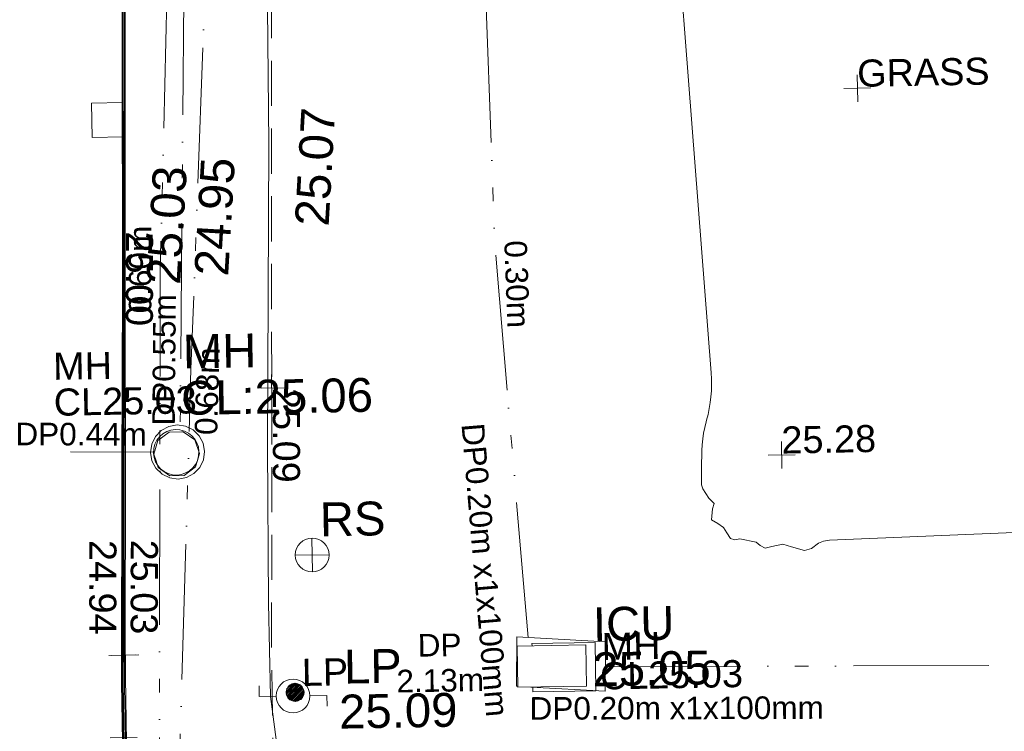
# Model space of a CAD drawing. Header units: millimetres. Extents: x -287732 to 520720, y -103372 to 287754.
# Tile 108 of 256: x -282206 to -271297, y 91646 to 99529. Entities that reach past the tile are written whole.
import ezdxf

# ---------------------------------------------------------------- set-up
doc = ezdxf.new("R2010")
doc.units = ezdxf.units.MM
for name, pattern in [('IMPORT-DASHED _2_', [750, 500, -250]), ('IMPORT-UG_EIR_QLB2 _2_', [2750, 1500, -300.0000000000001, 0, -300.0000000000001, 150, -300.0000000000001, 0, -200]), ('IMPORT-UG_ELEC_STREET LIGHTING_QLB2 _2_', [2700, 1500, -300.0000000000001, 0, -250, 150, -300.0000000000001, 0, -200]), ('IMPORT-UG_WATER_QLB2 _2_', [2500, 1500, -300.0000000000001, 0, -50, 150, -300.0000000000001, 0, -200])]:
    doc.linetypes.add(name, pattern=pattern)
for name, color, linetype, lineweight, true_color in [('00_TOPO_FOOTPATH', 7, 'Continuous', 9, 0xa50000), ('00_TOPO_FURN_LAMP_POST', 7, 'Continuous', 9, 0x666666), ('00_TOPO_FURN_SIGN', 7, 'Continuous', 9, 0x666666), ('00_TOPO_KERB_BOTTOM', 1, 'Continuous', 9, 0xff0000), ('00_TOPO_KERB_TOP', 7, 'Continuous', 9, 0xa500a5), ('00_TOPO_SERV_GULLY', 7, 'Continuous', 9, 0x5252a5), ('00_TOPO_SERV_IC', 5, 'Continuous', 9, 0x0000ff), ('00_TOPO_SERV_MH', 7, 'Continuous', 9, 0x666666), ('01_DTM_CONTOUR_MJR', 7, 'Continuous', 9, 0x7f3f00), ('12333-PUM-2D-U-0001-C01 - Rev2_REVIT IMPORT_dwg', 7, 'Continuous', 9, 0x767676), ('CONTOURS_INDEX', 4, 'Continuous', 9, 0x00ffff), ('CONTOURS_INDEX_LVL', 4, 'Continuous', 9, 0x00ffff), ('CONTOURS_MINOR', 7, 'Continuous', 9, 0x00a5a5), ('FORM_LINE_LVL', 7, 'Continuous', 9, 0x00a500), ('KERB_BOTTOM', 7, 'Continuous', 9, 0x0000a5), ('KERB_BOTTOM_LVL', 7, 'Continuous', 9, 0x0000a5), ('KERB_TOP', 2, 'Continuous', 9, 0xffff00), ('KERB_TOP_LVL', 2, 'Continuous', 9, 0xffff00), ('LAMPPOST', 6, 'Continuous', 9, 0xff00ff), ('LAMPPOST_TXT', 6, 'Continuous', 9, 0xff00ff), ('MANHOLES', 7, 'Continuous', 9, 0xa50000), ('MANHOLES_LVL', 7, 'Continuous', 9, 0xa50000), ('MANHOLES_TXT', 7, 'Continuous', 9, 0xa50000), ('PUM-EIRCOMM-NOTES', 6, 'Continuous', 9, 0xff00ff), ('PUM-EIRCOMM-QLB2', 6, 'IMPORT-UG_EIR_QLB2 _2_', 9, 0xff00ff), ('PUM-ELECTRIC-MH', 1, 'Continuous', 9, 0xff0000), ('PUM-ELECTRIC-SL-QLB2', 7, 'IMPORT-UG_ELEC_STREET LIGHTING_QLB2 _2_', 9, 0xff7f7f), ('PUM-WATER-QLB2', 5, 'IMPORT-UG_WATER_QLB2 _2_', 9, 0x0000ff), ('SPOT_HEIGHTS_LVL', 7, 'Continuous', 9, 0x00a500)]:
    doc.layers.add(name, color=color, linetype=linetype, lineweight=lineweight, true_color=true_color)
for name, color, linetype, lineweight in [('CHANGE_OF_SURFACE', 7, 'IMPORT-DASHED _2_', 9), ('CHANGE_OF_SURFACE_LVL', 7, 'Continuous', 9), ('Text', 7, 'Continuous', 9), ('TEXT_TXT', 7, 'Continuous', 9)]:
    doc.layers.add(name, color=color, linetype=linetype, lineweight=lineweight)
doc.styles.add('Arial_1', font='arial.ttf', dxfattribs={"height": 250})
doc.styles.add('Arial_3', font='arial.ttf', dxfattribs={"height": 299.9999999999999})
doc.styles.add('Swis721 Lt BT_2', font='swissl.ttf', dxfattribs={"height": 375})

# ---------------------------------------------------------------- blocks, each defined once
blk = doc.blocks.new('12333-PUM-2D-U-0001-C01 - Rev2_REVIT IMPORT_dwg_MSL_RoadSign_SYM-2077193-Site Location Plan Proposed')
at = {"layer": '00_TOPO_FURN_SIGN', "color": 254, "true_color": 0xcccccc}
for p, q in [((-0.2287617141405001, -500.0000000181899), (-0.2287617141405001, 499.9999999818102)), ((-500.2287617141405, 0), (499.7712382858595, 0))]:
    blk.add_line(p, q, dxfattribs=at)
blk.add_circle((-0.2287617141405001, 0), 500.0000000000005, dxfattribs=at)
blk = doc.blocks.new('12333-PUM-2D-U-0001-C01 - Rev2_REVIT IMPORT_dwg_MSL_Lamp_Post_SYM-2077199-Site Location Plan Proposed')
at = {"layer": '00_TOPO_FURN_LAMP_POST', "color": 254, "true_color": 0xcccccc, "flags": 128}
for points in [[(-500.1060478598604, 0), (-1000.212095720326, 0), (-1000.212095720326, 316.7338303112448)], [(500.1060478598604, 0), (1000.21209571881, 0), (1000.21209571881, -316.7338303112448)]]:
    blk.add_lwpolyline(points, dxfattribs=at)
at = {"layer": '00_TOPO_FURN_LAMP_POST', "color": 254, "true_color": 0xcccccc}
blk.add_circle((0, 0), 500.1060478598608, dxfattribs=at)
blk = doc.blocks.new('12333-PUM-2D-U-0001-C01 - Rev2_REVIT IMPORT_dwg_MGS62954_T2_Galway_ITM_3d_Rev1-2077680-Site Location Plan Proposed')
at = {"layer": '00_TOPO_FOOTPATH', "color": 254, "true_color": 0xcccccc, "flags": 128}
blk.add_lwpolyline([(533624297.2866068, 725662202.8826259), (533624269.4258258, 725658440.3911254), (533624197.4600208, 725655087.8044952), (533624176.1033188, 725653351.1339405), (533624180.2796323, 725652316.5281343), (533624315.2070267, 725651136.9566214), (533624479.2832589, 725650424.1209928), (533624839.9968577, 725649585.1180503), (533625322.7080212, 725648880.2344853), (533625900.4260818, 725648297.5372416), (533626363.6291289, 725647923.2134187), (533627095.3721483, 725647493.8236501), (533627906.9588982, 725647156.1921736), (533628824.2835766, 725646879.3990555), (533630833.1913085, 725646420.767189), (533633530.1699058, 725645957.1704705), (533634229.1095665, 725645943.616578), (533637941.5537746, 725645796.8290335), (533643612.6135289, 725645735.4808714), (533646022.4881184, 725645687.9164431), (533646470.3483325, 725645679.0768896)], dxfattribs=at)
at = {"layer": '00_TOPO_KERB_BOTTOM', "color": 254, "true_color": 0xcccccc, "flags": 128}
blk.add_lwpolyline([(533622710.231551, 725662314.726346), (533622666.6609762, 725659601.6271253), (533622622.4483399, 725656886.4806225), (533622579.8480151, 725654851.4319985), (533622532.1139416, 725652497.3810147), (533622532.0893844, 725651843.660219)], dxfattribs=at)
at = {"layer": '00_TOPO_KERB_TOP', "color": 254, "true_color": 0xcccccc, "flags": 128}
blk.add_lwpolyline([(533622731.4775054, 725662314.3255204), (533622687.9078497, 725659601.283531), (533622643.6943707, 725656886.0852675), (533622601.0931582, 725654850.9942344), (533622553.3635851, 725652497.1651938), (533622553.3390684, 725651844.5217605)], dxfattribs=at)
at = {"layer": '00_TOPO_SERV_GULLY', "color": 254, "true_color": 0xcccccc}
for p, q in [((533622313.5000001, 725658543.6000001), (533622313.5000001, 725658924.6000001)), ((533622313.5000001, 725658924.6000001), (533622656.4000001, 725658924.6000001)), ((533622656.4000001, 725658924.6000001), (533622656.4000002, 725658543.6000001)), ((533622313.5000001, 725658543.6000001), (533622656.4000002, 725658543.6000001))]:
    blk.add_line(p, q, dxfattribs=at)
at = {"layer": '00_TOPO_SERV_IC', "color": 254, "true_color": 0xcccccc}
for p, q in [((533626923.6000001, 725652828.6000001), (533627685.6000001, 725652828.6)), ((533626923.6000001, 725652828.6000001), (533626923.6000001, 725652371.4000002)), ((533627685.6000001, 725652828.6), (533627685.6000001, 725652371.4)), ((533626923.6000001, 725652371.4000002), (533627685.6000001, 725652371.4))]:
    blk.add_line(p, q, dxfattribs=at)
at = {"layer": '00_TOPO_SERV_MH', "color": 254, "true_color": 0xcccccc}
blk.add_ellipse((533623184.058817, 725655040.4222383), major_axis=(45.67872143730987, 247.9708822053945), ratio=0.9996494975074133, dxfattribs=at)
at = {"layer": '01_DTM_CONTOUR_MJR', "color": 254, "true_color": 0xcccccc, "flags": 128}
blk.add_lwpolyline([(533622544.2857143, 725651840.0000001), (533622538.7500001, 725652128.7500001), (533622542.3255815, 725652500.0000001), (533622565.8333334, 725653740.2777778), (533622590.6666668, 725654850), (533622609.4444445, 725655813.3333335), (533622632.3830051, 725656890.0000001), (533622652.5000001, 725658019.1666669), (533622682.6560661, 725659600.0000001), (533622698.75, 725660785.6250001)], dxfattribs=at)
at = {"xscale": 0.375, "yscale": 0.375, "zscale": 0.375}
for name, p in [('12333-PUM-2D-U-0001-C01 - Rev2_REVIT IMPORT_dwg_MSL_RoadSign_SYM-2077193-Site Location Plan Proposed', (533624670.4210655, 725653876.0063357)), ('12333-PUM-2D-U-0001-C01 - Rev2_REVIT IMPORT_dwg_MSL_Lamp_Post_SYM-2077199-Site Location Plan Proposed', (533624431.5064449, 725652318.5773557))]:
    blk.add_blockref(name, p, dxfattribs=at)
at = {"layer": '00_TOPO_FOOTPATH', "color": 251, "true_color": 0x666666, "insert": (533624541.4560639, 725657534.5498908), "char_height": 375, "width": 1495.902363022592, "attachment_point": 1, "rotation": 85.74353914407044, "line_spacing_factor": 1.005061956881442, "style": 'Swis721 Lt BT_2'}
blk.add_mtext('25.07', dxfattribs=at)
at = {"layer": '00_TOPO_FURN_LAMP_POST', "char_height": 375, "attachment_point": 1, "line_spacing_factor": 1.005061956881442, "style": 'Swis721 Lt BT_2'}
for s, insert, width in [('LP', (533625000.9344112, 725652820.6703949), 707.5855621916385), ('25.09', (533624938.6518265, 725652322.7215515), 1495.902363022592)]:
    blk.add_mtext(s, dxfattribs=dict(at, insert=insert, width=width))
at = {"layer": '00_TOPO_FURN_SIGN', "insert": (533624761.8674095, 725654456.3003453), "char_height": 375, "width": 783.5679044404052, "attachment_point": 1, "line_spacing_factor": 1.005061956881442, "style": 'Swis721 Lt BT_2'}
blk.add_mtext('RS', dxfattribs=at)
at = {"layer": '00_TOPO_KERB_BOTTOM', "color": 251, "true_color": 0x666666, "insert": (533623418.8681961, 725657002.9033941), "char_height": 375, "width": 1495.902363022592, "attachment_point": 1, "rotation": 85.65411078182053, "line_spacing_factor": 1.005061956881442, "style": 'Swis721 Lt BT_2'}
blk.add_mtext('24.95', dxfattribs=at)
at = {"layer": '00_TOPO_KERB_TOP', "color": 251, "true_color": 0x666666, "insert": (533622885.4283575, 725656918.0176018), "char_height": 375, "width": 1495.902363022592, "attachment_point": 1, "rotation": 85.65411078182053, "line_spacing_factor": 1.005061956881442, "style": 'Swis721 Lt BT_2'}
blk.add_mtext('25.03', dxfattribs=at)
at = {"layer": '00_TOPO_SERV_IC', "color": 251, "true_color": 0x666666, "char_height": 375, "attachment_point": 1, "line_spacing_factor": 1.005061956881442, "style": 'Swis721 Lt BT_2'}
for s, insert, width in [('ICU', (533627766.8111334, 725653242.2746865), 1021.012723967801), ('25.05', (533627752.9003085, 725652741.816259), 1495.902363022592)]:
    blk.add_mtext(s, dxfattribs=dict(at, insert=insert, width=width))
at = {"layer": '00_TOPO_SERV_MH', "char_height": 375, "attachment_point": 1, "line_spacing_factor": 1.005061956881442, "style": 'Swis721 Lt BT_2'}
for s, insert, width in [('MH', (533623276.5736079, 725656341.392197), 949.779278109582), ('CL:25.06', (533623248.7531956, 725655827.0318546), 2440.932744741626)]:
    blk.add_mtext(s, dxfattribs=dict(at, insert=insert, width=width))
blk = doc.blocks.new('12333-PUM-2D-U-0001-C01 - Rev2_REVIT IMPORT_dwg_SPOT-2077713-Site Location Plan Proposed')
at = {"layer": 'Text', "color": 253, "true_color": 0xaaaaaa}
for p, q in [((0, 500.0000000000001), (0, -500.0000000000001)), ((-500.0000000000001, 0), (500.0000000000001, 0))]:
    blk.add_line(p, q, dxfattribs=at)
blk = doc.blocks.new('12333-PUM-2D-U-0001-C01 - Rev2_REVIT IMPORT_dwg_MH_CIR2-2077688-Site Location Plan Proposed')
at = {"layer": 'LAMPPOST', "color": 211, "true_color": 0xffaaff}
for p, q in [((-499.0000000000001, -33), (33.00000000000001, 499.0000000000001)), ((-496.0000000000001, 60.00000000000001), (-60.00000000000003, 496.0000000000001)), ((-488.0000000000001, -111), (111, 488.0000000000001)), ((-467.0000000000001, -180), (180, 467.0000000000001)), ((-467.0000000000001, 179), (-179, 467.0000000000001)), ((-438.0000000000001, -241), (241, 438.0000000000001)), ((-403, -296), (296, 403)), ((-362, -345), (345.0000000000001, 362.0000000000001)), ((-315, -388.0000000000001), (388.0000000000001, 315)), ((-263.0000000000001, -425), (425, 263.0000000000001)), ((-204, -456), (455.9999999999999, 203.9999999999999)), ((-138, -480.0000000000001), (480, 138)), ((-64, -496.0000000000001), (496.0000000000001, 64)), ((22, -500.0000000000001), (500.0000000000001, -22.00000000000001)), ((128, -483.0000000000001), (483.0000000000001, -128)), ((305.0000000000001, -396.0000000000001), (396.0000000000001, -305.0000000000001))]:
    blk.add_line(p, q, dxfattribs=at)
at = {"layer": 'LAMPPOST', "color": 211, "true_color": 0xffaaff, "flags": 128}
blk.add_lwpolyline([(475.0000000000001, -154), (500.0000000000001, 0), (475.0000000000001, 154), (404.0000000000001, 293), (293, 404.0000000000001), (154, 475.0000000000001), (0, 500.0000000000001), (-154, 475.0000000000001), (-293, 404.0000000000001), (-404.0000000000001, 293), (-475.0000000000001, 154), (-500.0000000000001, 0), (-475.0000000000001, -154), (-404.0000000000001, -293), (-293, -404.0000000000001), (-154, -475.0000000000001), (0, -500.0000000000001), (154, -475.0000000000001), (293, -404.0000000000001), (404.0000000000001, -293)], close=True, dxfattribs=at)
blk = doc.blocks.new('12333-PUM-2D-U-0001-C01 - Rev2_REVIT IMPORT_dwg_SPOT-2077769-Site Location Plan Proposed')
at = {"layer": 'CHANGE_OF_SURFACE_LVL', "color": 253, "true_color": 0xaaaaaa}
for p, q in [((0, 500.0000000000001), (0, -500.0000000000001)), ((-500.0000000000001, 0), (500.0000000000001, 0))]:
    blk.add_line(p, q, dxfattribs=at)
blk = doc.blocks.new('12333-PUM-2D-U-0001-C01 - Rev2_REVIT IMPORT_dwg_SPOT-2077773-Site Location Plan Proposed')
at = {"layer": 'FORM_LINE_LVL', "color": 9, "true_color": 0xaae1aa}
for p, q in [((0, 500.0000000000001), (0, -500.0000000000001)), ((-500.0000000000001, 0), (500.0000000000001, 0))]:
    blk.add_line(p, q, dxfattribs=at)
blk = doc.blocks.new('12333-PUM-2D-U-0001-C01 - Rev2_REVIT IMPORT_dwg_SPOT-V272-Site Location Plan Proposed')
at = {"layer": 'KERB_BOTTOM_LVL', "color": 9, "true_color": 0xaaaae1}
for p, q in [((0, 500.0000000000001), (0, -500.0000000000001)), ((-500.0000000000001, 0), (500.0000000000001, 0))]:
    blk.add_line(p, q, dxfattribs=at)
blk = doc.blocks.new('12333-PUM-2D-U-0001-C01 - Rev2_REVIT IMPORT_dwg_SPOT-2077810-Site Location Plan Proposed')
at = {"layer": 'KERB_TOP_LVL', "color": 51, "true_color": 0xffffaa}
for p, q in [((0, 500.0000000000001), (0, -500.0000000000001)), ((-500.0000000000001, 0), (500.0000000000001, 0))]:
    blk.add_line(p, q, dxfattribs=at)
blk = doc.blocks.new('12333-PUM-2D-U-0001-C01 - Rev2_REVIT IMPORT_dwg_SPOT-2077775-Site Location Plan Proposed')
at = {"layer": 'SPOT_HEIGHTS_LVL', "color": 9, "true_color": 0xaae1aa}
for p, q in [((0, 500.0000000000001), (0, -500.0000000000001)), ((-500.0000000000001, 0), (500.0000000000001, 0))]:
    blk.add_line(p, q, dxfattribs=at)
blk = doc.blocks.new('12333-PUM-2D-U-0001-C01 - Rev2_REVIT IMPORT_dwg_CIRCL-2077698-Site Location Plan Proposed')
at = {"layer": 'MANHOLES', "color": 9, "true_color": 0xe1aaaa, "flags": 128}
blk.add_lwpolyline([(475.0000000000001, -154), (500.0000000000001, 0), (475.0000000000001, 154), (404.0000000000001, 293), (293, 404.0000000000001), (154, 475.0000000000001), (0, 500.0000000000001), (-154, 475.0000000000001), (-293, 404.0000000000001), (-404.0000000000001, 293), (-475.0000000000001, 154), (-500.0000000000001, 0), (-475.0000000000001, -154), (-404.0000000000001, -293), (-293, -404.0000000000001), (-154, -475.0000000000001), (0, -500.0000000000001), (154, -475.0000000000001), (293, -404.0000000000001), (404.0000000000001, -293)], close=True, dxfattribs=at)
blk = doc.blocks.new('12333-PUM-2D-U-0001-C01 - Rev2_REVIT IMPORT_dwg-1620468-Site Location Plan Proposed')
at = {"layer": 'CHANGE_OF_SURFACE', "color": 253, "true_color": 0xaaaaaa, "flags": 128}
blk.add_lwpolyline([(-16647.27649197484, 49501.50482240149), (-16694.92726028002, 46847.07674128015), (-16739.70396386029, 44860.11051095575), (-16776.01878985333, 42792.95886715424), (-16812.36733775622, 40723.88767392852), (-16837.57968118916, 39034.6606679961), (-16878.18187242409, 36931.63501657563), (-16879.772207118, 36003.98706085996), (-16872.76937277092, 35780.24048218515), (-16829.58776864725, 35541.91124066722), (-16741.56457150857, 35169.24160113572), (-16666.37671028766, 34910.84951534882), (-16524.52301268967, 34505.55323564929), (-16378.34189855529, 34168.74404775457), (-16189.60798077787, 33840.51114786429), (-15946.74984713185, 33466.8832497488)], dxfattribs=at)
at = {"layer": 'CONTOURS_INDEX', "color": 131, "true_color": 0xaaffff, "flags": 128}
blk.add_lwpolyline([(-18512.83351646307, 36000.48293534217), (-18512.83351646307, 36465.79105057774), (-18512.74435676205, 36546.36583058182), (-18512.53631862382, 36626.94017251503), (-18512.14996248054, 36707.51385658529), (-18511.64472778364, 36788.08710200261), (-18510.45593933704, 36949.2329353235), (-18504.74889471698, 37283.31626881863), (-18501.87954481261, 37450.35766018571), (-18498.9890910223, 37617.39868437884), (-18496.06698239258, 37784.43915757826), (-18493.12377010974, 37951.47926360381), (-18473.50038250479, 39059.23293530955), (-18467.85444964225, 39353.70263236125), (-18465.04617703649, 39500.93775731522), (-18462.25749689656, 39648.17325200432), (-18459.49820498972, 39795.40930024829), (-18456.75850496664, 39942.64571752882), (-18441.83046778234, 40749.23293525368), (-18437.01949249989, 41019.74429900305), (-18434.55382995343, 41154.99882132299), (-18432.00793513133, 41290.25179799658), (-18429.3416915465, 41425.50245556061), (-18426.59521568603, 41560.75156701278), (-18400.47934989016, 42819.23293555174), (-18396.34393318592, 43095.23293527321), (-18394.2497738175, 43233.23252215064), (-18392.12034666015, 43371.23155791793), (-18389.93801723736, 43509.22976725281), (-18387.72041990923, 43647.22742547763), (-18367.52349219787, 44889.23293526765)], dxfattribs=at)
at = {"layer": 'CONTOURS_MINOR', "color": 254, "true_color": 0xaae1e1, "flags": 128}
blk.add_lwpolyline([(-1776.720655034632, 38300.24552717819), (-10677.02637775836, 38086.73262491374), (-10743.88209322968, 38076.68150577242), (-10798.04184997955, 38053.81626856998), (-10875.46005088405, 37998.14646830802), (-10954.23679216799, 37977.52184781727), (-11099.53428083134, 38019.81634122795), (-11192.20851664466, 38049.37579238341), (-11315.53406291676, 38028.47201284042), (-11391.40631328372, 38008.94499290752), (-11445.79685677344, 38040.48501094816), (-11489.57145982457, 38079.79267009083), (-11666.94428143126, 38116.58263532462), (-11722.77568536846, 38107.94793115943), (-11771.66231663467, 38122.95377382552), (-11812.12142878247, 38185.44378771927), (-11846.09908447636, 38248.70851740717), (-11909.81649002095, 38292.92064299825), (-11979.83970982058, 38335.71709960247), (-11967.07454207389, 38454.18783742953), (-11945.05942787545, 38514.27202974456), (-12003.38124472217, 38575.16346441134), (-12068.32704413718, 38680.40557298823), (-12081.93662320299, 38725.07425863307), (-12082.84273825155, 38740.83586561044), (-12079.41130362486, 38909.67446169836), (-12077.53343111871, 38974.42604624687), (-12074.90765932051, 39039.1407869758), (-12071.16003928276, 39103.800261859), (-12066.66451960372, 39168.42289268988), (-12059.55676629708, 39232.63414658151), (-12049.74034032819, 39296.3386102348), (-12035.86090647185, 39359.28288882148), (-12019.27279983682, 39421.72037751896), (-12014.15869512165, 39438.74645314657), (-11996.81318621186, 39502.70463887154), (-11981.79522098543, 39567.13960540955), (-11970.26857174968, 39632.28974421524), (-11961.06946619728, 39697.91666418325), (-11955.34697233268, 39763.94869748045), (-11951.90263656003, 39830.04052005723), (-11951.87553798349, 39896.22202550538), (-11954.12659726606, 39962.46332011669), (-12425.49956159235, 47832.38836750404)], dxfattribs=at)
at = {"layer": 'KERB_BOTTOM', "color": 9, "true_color": 0xaaaae1, "flags": 128}
for points in [[(-18299.09431352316, 49531.15730697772), (-18346.67714918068, 46880.51346456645), (-18391.46099414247, 44893.23033008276), (-18423.49114287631, 43069.97571487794)], [(-18430.17967614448, 42689.24382133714), (-18464.23474268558, 40750.72464172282), (-18489.42565568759, 39062.93347303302), (-18530.23848659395, 36948.99755890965), (-18531.90047130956, 35979.55569252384)]]:
    blk.add_lwpolyline(points, dxfattribs=at)
at = {"layer": 'KERB_TOP', "color": 51, "true_color": 0xffffaa, "flags": 128}
blk.add_lwpolyline([(-18360.2254394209, 44892.60401786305), (-18396.61095105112, 42821.42872968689), (-18432.99710040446, 40750.21714146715), (-18458.18841876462, 39062.39882006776), (-18498.99726640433, 36948.66922439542), (-18500.65789616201, 35980.0177019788)], dxfattribs=at)
at = {"layer": 'MANHOLES', "color": 9, "true_color": 0xe1aaaa}
blk.add_line((-13991.2685489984, 36974.2438212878), (-13991.2685489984, 36998.89190308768), dxfattribs=at)
at = {"layer": 'MANHOLES', "color": 9, "true_color": 0xe1aaaa, "flags": 128}
blk.add_lwpolyline([(-13991.2685489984, 36998.89190308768), (-13291.93410545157, 36998.89190308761), (-13291.93410545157, 36463.0382386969), (-13991.26854899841, 36463.0382386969), (-13991.26854899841, 36517.04382130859)], dxfattribs=at)
at = {"layer": 'PUM-EIRCOMM-QLB2', "color": 211, "true_color": 0xffaaff, "flags": 128}
for points in [[(-14033.93198619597, 37066.55434588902), (-14326.64984709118, 41428.64382138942), (-14478.64984709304, 49469.64382135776), (-15023.64984713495, 57935.64382137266), (-15236.64984712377, 67548.64382138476), (-15746.64984713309, 72758.6438213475), (-14154.3361794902, 78337.19139383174)], [(-17560.25083232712, 52519.04382127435), (-18037.64984710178, 41212.64382137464), (-18181.64984707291, 33641.64382137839), (-18226.64984711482, 18928.64382138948), (-18213.64984707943, 8542.643821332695), (-18222.85313302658, 5588.035067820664)], [(-17225.66157171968, 49151.68432076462), (-17715.64984717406, 40102.64382138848), (-18046.64984706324, 33067.64382135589), (-17864.64984714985, 22113.64382132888), (-17885.64984709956, 12426.64382129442), (-17902.64984709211, 3936.643821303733)], [(-13183.71421087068, 36727.20990411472), (19.35015292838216, 36539.64382130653), (8978.350152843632, 36521.6438213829)]]:
    blk.add_lwpolyline(points, dxfattribs=at)
at = {"layer": 'PUM-ELECTRIC-MH', "color": 21, "true_color": 0xffaaaa}
blk.add_line((-14156.04984706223, 36527.64463769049), (-14169.64984708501, 36528.64382136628), dxfattribs=at)
at = {"layer": 'PUM-ELECTRIC-MH', "color": 21, "true_color": 0xffaaaa, "flags": 128}
blk.add_lwpolyline([(-17637.44080555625, 39169.49450352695), (-17685.95857499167, 39318.81684379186), (-17812.97974439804, 39411.10312531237), (-17828.64984706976, 39411.10312531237), (-17969.98654433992, 39411.10312531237), (-18097.00771374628, 39318.81684379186), (-18145.5254831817, 39169.49450352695), (-18120.82844262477, 39093.48482848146), (-18097.00771374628, 39020.17216326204), (-17969.98654433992, 38927.88588174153), (-17812.97974439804, 38927.88588174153), (-17685.95857499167, 39020.17216326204), (-17662.46357606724, 39092.48233458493)], close=True, dxfattribs=at)
blk.add_lwpolyline([(-14169.64984708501, 36528.64382136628), (-14157.64984709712, 37075.64382138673), (-13177.64984711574, 37003.64382134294), (-13189.64984710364, 36456.6438213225), (-14011.76095753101, 36517.04382131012)], dxfattribs=at)
at = {"layer": 'PUM-ELECTRIC-SL-QLB2', "color": 254, "true_color": 0xffd4d4}
blk.add_line((-18137.97871803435, 39192.72105849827), (-19066.61024002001, 39211.83778025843), dxfattribs=at)
at = {"layer": 'PUM-ELECTRIC-SL-QLB2', "color": 254, "true_color": 0xffd4d4, "flags": 128}
blk.add_lwpolyline([(-17556.67838865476, 52519.0438212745), (-17711.64984710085, 44692.64382135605), (-17847.61228039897, 39411.10312531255)], dxfattribs=at)
blk.add_blockref('12333-PUM-2D-U-0001-C01 - Rev2_REVIT IMPORT_dwg_MGS62954_T2_Galway_ITM_3d_Rev1-2077680-Site Location Plan Proposed', (-533641079.6498471, -725615854.3561786))
for name, p, xscale, yscale, zscale in [('12333-PUM-2D-U-0001-C01 - Rev2_REVIT IMPORT_dwg_SPOT-2077713-Site Location Plan Proposed', (-10278.8925243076, 43086.2803546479), 0.3, 0.3, 0.3), ('12333-PUM-2D-U-0001-C01 - Rev2_REVIT IMPORT_dwg_SPOT-2077769-Site Location Plan Proposed', (-16824.97350941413, 39879.27417119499), 0.3, 0.3, 0.3), ('12333-PUM-2D-U-0001-C01 - Rev2_REVIT IMPORT_dwg_CIRCL-2077698-Site Location Plan Proposed', (-17880.53351675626, 39188.73393523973), 0.6, 0.6, 0.6), ('12333-PUM-2D-U-0001-C01 - Rev2_REVIT IMPORT_dwg_SPOT-2077775-Site Location Plan Proposed', (-11189.00851660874, 39039.13293546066), 0.3, 0.3, 0.3), ('12333-PUM-2D-U-0001-C01 - Rev2_REVIT IMPORT_dwg_SPOT-V272-Site Location Plan Proposed', (-18530.23848659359, 36948.99755890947), 0.3, 0.3, 0.3), ('12333-PUM-2D-U-0001-C01 - Rev2_REVIT IMPORT_dwg_SPOT-2077810-Site Location Plan Proposed', (-18498.99726640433, 36948.66922439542), 0.3, 0.3, 0.3), ('12333-PUM-2D-U-0001-C01 - Rev2_REVIT IMPORT_dwg_MH_CIR2-2077688-Site Location Plan Proposed', (-16625.18637569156, 36503.98282299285), 0.2, 0.2, 0.2), ('12333-PUM-2D-U-0001-C01 - Rev2_REVIT IMPORT_dwg_SPOT-2077773-Site Location Plan Proposed', (-18531.80499328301, 36035.24847282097), 0.3, 0.3, 0.3)]:
    blk.add_blockref(name, p, dxfattribs=dict(xscale=xscale, yscale=yscale, zscale=zscale))
at = {"layer": 'CHANGE_OF_SURFACE_LVL', "insert": (-16510.05990503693, 39872.95906958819), "char_height": 299.9999999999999, "width": 1256.112065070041, "attachment_point": 1, "rotation": 268.8588027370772, "line_spacing_factor": 0.9417779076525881, "style": 'Arial_3'}
blk.add_mtext('25.09', dxfattribs=at)
at = {"layer": 'CONTOURS_INDEX_LVL', "insert": (-18108.87705423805, 41635.79614083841), "char_height": 299.9999999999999, "width": 1256.112065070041, "attachment_point": 1, "rotation": 268.86903663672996, "line_spacing_factor": 0.9417779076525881, "style": 'Arial_3'}
blk.add_mtext('25.00', dxfattribs=at)
at = {"layer": 'KERB_BOTTOM_LVL', "insert": (-18574.0793471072, 38225.82225423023), "char_height": 299.9999999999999, "width": 1256.112065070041, "attachment_point": 1, "rotation": 268.8588027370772, "line_spacing_factor": 0.9417779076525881, "style": 'Arial_3'}
blk.add_mtext('24.94', dxfattribs=at)
at = {"layer": 'KERB_TOP_LVL', "insert": (-18114.89140909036, 38221.10199407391), "char_height": 299.9999999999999, "width": 1256.112065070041, "attachment_point": 1, "rotation": 268.8588027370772, "line_spacing_factor": 0.9417779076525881, "style": 'Arial_3'}
blk.add_mtext('25.03', dxfattribs=at)
at = {"layer": 'LAMPPOST_TXT', "insert": (-16546.51160247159, 36873.21464093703), "char_height": 299.9999999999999, "width": 613.3646633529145, "attachment_point": 1, "line_spacing_factor": 0.9417779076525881, "style": 'Arial_3'}
blk.add_mtext('LP', dxfattribs=at)
at = {"layer": 'MANHOLES_LVL', "char_height": 299.9999999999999, "width": 1895.18662449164, "attachment_point": 1, "line_spacing_factor": 0.9417779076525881, "style": 'Arial_3'}
for insert in [(-19242.20952950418, 39913.32653402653), (-13245.06148207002, 36776.29402994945)]:
    blk.add_mtext('CL25.03', dxfattribs=dict(at, insert=insert))
at = {"layer": 'MANHOLES_TXT', "char_height": 299.9999999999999, "width": 774.9697243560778, "attachment_point": 1, "line_spacing_factor": 0.9417779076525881, "style": 'Arial_3'}
for insert in [(-19242.20952950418, 40311.20353534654), (-13220.56378202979, 37102.19569707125)]:
    blk.add_mtext('MH', dxfattribs=dict(at, insert=insert))
at = {"layer": 'PUM-EIRCOMM-NOTES', "char_height": 250, "attachment_point": 2, "line_spacing_factor": 0.9417779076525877, "style": 'Arial_1'}
for s, insert, width, rotation in [('0.60m', (-18384.85959715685, 41219.24772945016), 1160.025439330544, 88.91036883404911), ('0.30m', (-13962.034590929, 40984.51699903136), 1160.025439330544, 271.0829401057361), ('0.68m', (-17665.67893728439, 39862.30405256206), 1160.025439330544, 87.30619373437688), ('DP0.20m x1x100mm', (-14371.63043828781, 37831.67319231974), 3893.2779916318, 273.83907562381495), ('DP0.20m x1x100mm', (-12399.12181413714, 36382.03848583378), 3893.2779916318, 359.186096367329)]:
    blk.add_mtext(s, dxfattribs=dict(at, insert=insert, width=width, rotation=rotation))
at = {"layer": 'PUM-ELECTRIC-SL-QLB2', "char_height": 250, "width": 1738.507782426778, "attachment_point": 2, "line_spacing_factor": 0.9417779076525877, "style": 'Arial_1'}
for s, insert, rotation in [('DP0.55m', (-18137.17831197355, 40214.50736020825), 88.52536335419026), ('DP0.44m', (-18942.89980904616, 39529.96163103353), 358.82068100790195)]:
    blk.add_mtext(s, dxfattribs=dict(at, insert=insert, rotation=rotation))
at = {"layer": 'PUM-WATER-QLB2', "insert": (-15014.95297742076, 37125.37387285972), "char_height": 250, "width": 1160.025439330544, "attachment_point": 2, "line_spacing_factor": 0.9417779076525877, "style": 'Arial_1'}
blk.add_mtext('DP\\P2.13m', dxfattribs=at)
at = {"layer": 'SPOT_HEIGHTS_LVL', "insert": (-11189.00851660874, 39354.14403041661), "char_height": 299.9999999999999, "width": 1256.112065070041, "attachment_point": 1, "line_spacing_factor": 0.9417779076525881, "style": 'Arial_3'}
blk.add_mtext('25.28', dxfattribs=at)
at = {"layer": 'TEXT_TXT', "insert": (-10278.8925243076, 43401.29144960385), "char_height": 299.9999999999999, "width": 1751.945774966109, "attachment_point": 1, "line_spacing_factor": 0.9417779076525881, "style": 'Arial_3'}
blk.add_mtext('GRASS', dxfattribs=at)

msp = doc.modelspace()

# ---------------------------------------------------------------- block references
at = {"layer": '12333-PUM-2D-U-0001-C01 - Rev2_REVIT IMPORT_dwg', "color": 254, "linetype": 'IMPORT-UG_ELEC_STREET LIGHTING_QLB2 _2_', "true_color": 0xffd4d4, "rotation": 0.9999999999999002}
msp.add_blockref('12333-PUM-2D-U-0001-C01 - Rev2_REVIT IMPORT_dwg-1620468-Site Location Plan Proposed', (-261895.0770586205, 55869.5817132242), dxfattribs=at)

doc.saveas('drawing.dxf')
